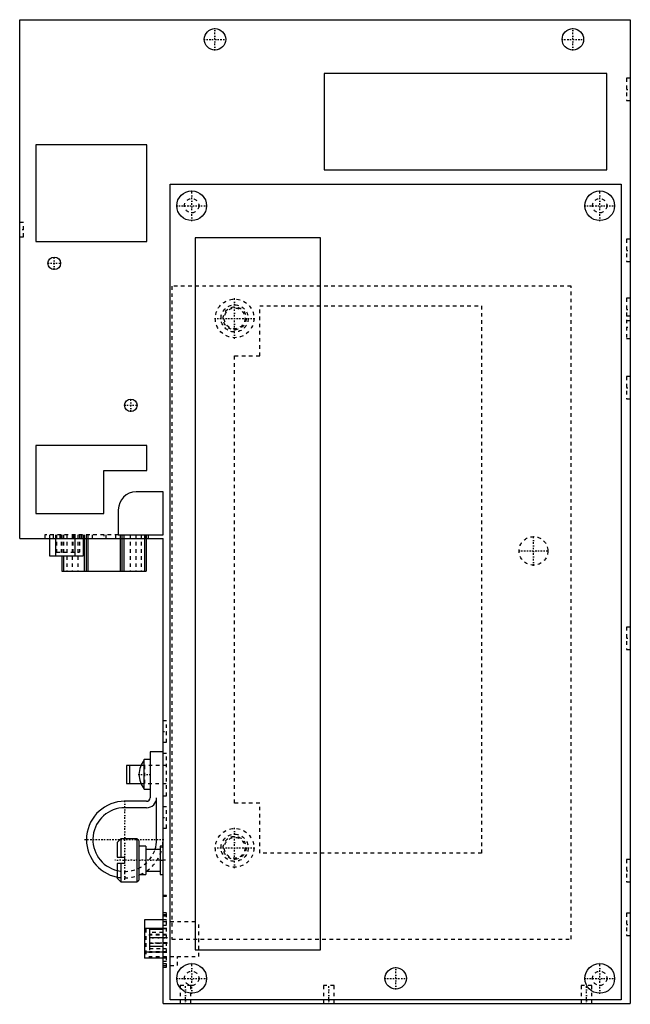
# Model space of a CAD drawing. Extents: x -40 to 131, y 0 to 275.
import ezdxf

# ---------------------------------------------------------------- set-up
doc = ezdxf.new("R2010")
doc.units = 0
doc.linetypes.add('CENTER', pattern=[1.5, 0.45, -0.5, 0.05, -0.5])
doc.linetypes.add('DASHED', pattern=[2, 1, -1])
for name, color, linetype in [('AM_0', 7, 'CONTINUOUS'), ('AM_3', 7, 'DASHED'), ('AM_7', 7, 'CENTER')]:
    doc.layers.add(name, color=color, linetype=linetype)

msp = doc.modelspace()

# ---------------------------------------------------------------- linework, layer by layer
at = {"layer": 'AM_0', "color": 7, "linetype": 'CONTINUOUS'}
for p, q in [((-40, 130), (-40, 275)), ((-40, 275), (130.5, 275)), ((130.5, 275), (130.5, 0)), ((124, 260), (45, 260)), ((45, 260), (45, 233)), ((124, 233), (124, 260)), ((-4.5, 240), (-35.5, 240)), ((-35.5, 240), (-35.5, 213)), ((-4.5, 213), (-4.5, 240)), ((45, 233), (124, 233)), ((2, 1), (2, 229)), ((2, 229), (128, 229)), ((128, 229), (128, 1)), ((-35.5, 213), (-4.5, 213)), ((9, 214), (9, 15)), ((44, 214), (9, 214)), ((44, 15), (44, 214)), ((-4.5, 156), (-35.5, 156)), ((-35.5, 156), (-35.5, 137)), ((-4.5, 149), (-4.5, 156)), ((-16.5, 137), (-16.5, 149)), ((-16.5, 149), (-4.5, 149)), ((0, 143), (-7.5, 143)), ((0, 131), (0, 143)), ((-12.5, 138), (-12.5, 131)), ((-35.5, 137), (-16.5, 137)), ((-40, 130), (0, 130)), ((-31.72, 130), (-31.72, 125.1)), ((-30.07, 130), (-30.07, 125.1)), ((-24.63, 130), (-24.63, 125.1)), ((-22.28, 130), (-22.28, 125.1)), ((-22, 130), (-22, 120.8)), ((-21.5, 130), (-21.5, 120.8)), ((-21, 130), (-21, 120.8)), ((-12.5, 131), (0, 131)), ((-12, 130), (-12, 120.8)), ((-11.5, 130), (-11.5, 120.8)), ((-11, 130), (-11, 120.8)), ((-5.2, 130), (-5.2, 120.8)), ((-4.7, 130), (-4.7, 120.8)), ((0, 0), (0, 130)), ((-31.72, 125.1), (-22.28, 125.1)), ((-28.3, 125.1), (-28.3, 120.8)), ((-27.8, 125.1), (-27.8, 120.8)), ((-28.3, 120.8), (-4.7, 120.8)), ((-3.6, 70.3), (-3.6, 57.5)), ((0, 70.3), (-3.6, 70.3)), ((-10.2, 66.5), (-10.2, 61.5)), ((-6.15, 66.5), (-10.2, 66.5)), ((-9.32, 61.5), (-9.32, 66.5)), ((-3.6, 68.15), (-5.3, 68.15)), ((-5.3, 59.85), (-5.3, 68.15)), ((-10.2, 61.5), (-6.15, 61.5)), ((-5.3, 59.85), (-3.6, 59.85)), ((-4.6, 56.5), (-10.7, 56.5)), ((-1.8, 45.8), (-1.8, 57.5)), ((-4.6, 54.7), (-10.7, 54.7)), ((-11.8, 46), (-12.8, 45)), ((-12.8, 45), (-12.8, 40.9)), ((-7.3, 46), (-11.8, 46)), ((-11.8, 46), (-11.8, 40.9)), ((-6.8, 45.5), (-7.3, 46)), ((-7.3, 46), (-7.3, 34)), ((-6.8, 45.5), (-6.8, 34.5)), ((-4.8, 44), (-6.8, 44)), ((-4.8, 44), (-4.8, 36)), ((-0.8, 43), (-4.8, 43)), ((0, 44), (-0.8, 44)), ((-0.8, 44), (-0.8, 36)), ((-12.8, 40.9), (-10.8, 40.9)), ((-12.8, 39.1), (-12.8, 35)), ((-10.8, 39.1), (-12.8, 39.1)), ((-11.8, 39.1), (-11.8, 34)), ((-10.8, 40.9), (-10.8, 39.1)), ((-6.8, 36), (-4.8, 36)), ((-4.8, 37), (-0.8, 37)), ((-0.8, 36), (0, 36)), ((-12.8, 35), (-11.8, 34)), ((-11.8, 34), (-7.3, 34)), ((-7.3, 34), (-6.8, 34.5)), ((-5.2, 23.33), (-5.2, 12.68)), ((0, 23.33), (-5.2, 23.33)), ((0, 20.98), (-5.2, 20.98)), ((-3.8, 20.7), (-3.8, 15.9)), ((0, 20.7), (-3.8, 20.7)), ((0, 18.3), (-3.8, 18.3)), ((0, 14.33), (-5.2, 14.33)), ((0, 15.9), (-3.8, 15.9)), ((9, 15), (44, 15)), ((0, 12.68), (-5.2, 12.68)), ((0, 0), (130.5, 0)), ((128, 1), (2, 1))]:
    msp.add_line(p, q, dxfattribs=at)
for centre, radius in [((14.5, 269.5), 3), ((114.5, 269.5), 3), ((8, 223), 4.15), ((122, 223), 4.15), ((-30.4, 206.9), 1.75), ((-9, 167.2), 1.75), ((8, 7), 4.15), ((122, 7), 4.15), ((65, 7), 3)]:
    msp.add_circle(centre, radius, dxfattribs=at)
for centre, radius, start, end in [((-7.5, 138), 5, 90, 180), ((3.12, 62.76), 10, 147.3813, 172.8743), ((3.12, 65.24), 10, 187.1257, 212.6187), ((-10.7, 45.8), 10.7, 90, 258.6816), ((-4.6, 57.5), 1, 270, 0), ((-4.6, 57.5), 2.8, 270, 0), ((-10.7, 45.8), 8.9, 90, 256.3521), ((-10.7, 45.8), 8.9, 341.6629, 0), ((-10.7, 45.8), 10.7, 350.3154, 0), ((-10.7, 45.8), 10.7, 291.376, 293.6679), ((-10.7, 45.8), 10.7, 303.4632, 304.6712)]:
    msp.add_arc(centre, radius, start, end, dxfattribs=at)
at = {"layer": 'AM_3', "color": 6, "linetype": 'DASHED'}
for p, q in [((130.5, 258.62), (129.5, 258.62)), ((129.5, 258.62), (129.5, 252.38)), ((129.5, 252.38), (130.5, 252.38)), ((-39, 218.3), (-40, 218.3)), ((-39, 214.3), (-39, 218.3)), ((-40, 214.3), (-39, 214.3)), ((130.5, 213.62), (129.5, 213.62)), ((129.5, 213.62), (129.5, 207.38)), ((129.5, 207.38), (130.5, 207.38)), ((2.5, 200.5), (2.5, 18)), ((114, 200.5), (2.5, 200.5)), ((114, 18), (114, 200.5)), ((130.5, 197.12), (129.5, 197.12)), ((129.5, 197.12), (129.5, 185.88)), ((27, 181), (27, 195)), ((27, 195), (89, 195)), ((89, 195), (89, 42)), ((130.5, 192.12), (129.5, 192.12)), ((129.5, 190.88), (130.5, 190.88)), ((129.5, 185.88), (130.5, 185.88)), ((20, 181), (27, 181)), ((20, 56), (20, 181)), ((130.5, 175.22), (129.5, 175.22)), ((129.5, 175.22), (129.5, 168.98)), ((129.5, 168.98), (130.5, 168.98)), ((-33, 131), (-33, 130)), ((-12.5, 131), (-33, 131)), ((-31.72, 131), (-31.72, 130)), ((-31.68, 131), (-31.68, 130)), ((-30.7, 131), (-30.7, 130)), ((-30.07, 131), (-30.07, 130)), ((-29.75, 131), (-29.75, 126.11)), ((-28.8, 131), (-28.8, 130)), ((-28.43, 131), (-28.43, 126.11)), ((-28.3, 131), (-28.3, 125.1)), ((-27.8, 131), (-27.8, 125.1)), ((-26.9, 131), (-26.9, 120.8)), ((-25.4, 131), (-25.4, 120.8)), ((-25.23, 131), (-25.23, 126.11)), ((-24.8, 131), (-24.8, 130)), ((-24.63, 131), (-24.63, 130)), ((-23.8, 131), (-23.8, 120.8)), ((-23.35, 131), (-23.35, 126.11)), ((-22.88, 131), (-22.88, 130)), ((-22.4, 131), (-22.4, 130)), ((-22.28, 131), (-22.28, 130)), ((-22, 131), (-22, 130)), ((-21.5, 131), (-21.5, 130)), ((-21, 131), (-21, 130)), ((-19.8, 131), (-19.8, 130)), ((-16, 131), (-16, 130)), ((-13.2, 130), (-13.2, 131)), ((-12, 131), (-12, 130)), ((-11.5, 131), (-11.5, 130)), ((-11, 131), (-11, 130)), ((-9.2, 131), (-9.2, 120.8)), ((-7.6, 131), (-7.6, 120.8)), ((-6.1, 131), (-6.1, 120.8)), ((-5.2, 131), (-5.2, 130)), ((-5, 131), (-5, 130)), ((-4.7, 131), (-4.7, 130)), ((-4.2, 131), (-4.2, 130)), ((-29.75, 126.11), (-23.35, 126.11)), ((130.5, 105.22), (129.5, 105.22)), ((129.5, 105.22), (129.5, 98.98)), ((129.5, 98.98), (130.5, 98.98)), ((1, 79), (0, 79)), ((1, 73), (1, 79)), ((0, 73), (1, 73)), ((0, 70), (1, 70)), ((1, 58), (1, 70)), ((1, 66.5), (-6.15, 66.5)), ((-5.08, 61.5), (-5.08, 66.5)), ((-6.15, 61.5), (1, 61.5)), ((0, 58), (1, 58)), ((27, 56), (20, 56)), ((27, 42), (27, 56)), ((1, 55), (0, 55)), ((1, 49), (1, 55)), ((0, 49), (1, 49)), ((89, 42), (27, 42)), ((130.5, 40.22), (129.5, 40.22)), ((129.5, 40.22), (129.5, 33.98)), ((-6.8, 36), (-6.8, 35.83)), ((129.5, 33.98), (130.5, 33.98)), ((1, 30.2), (0, 30.2)), ((0, 30), (1, 30)), ((1, 30), (1, 30.2)), ((0, 25.4), (1, 25.4)), ((0, 24.9), (1, 24.9)), ((1, 10.1), (1, 25.4)), ((130.5, 25.22), (129.5, 25.22)), ((129.5, 25.22), (129.5, 18.98)), ((0, 24.44), (1, 24.44)), ((1, 23.33), (0, 23.33)), ((0, 22.94), (10, 22.94)), ((10, 13.1), (10, 22.94)), ((-4.8, 20.81), (-4.8, 12.99)), ((1, 20.81), (-4.8, 20.81)), ((0, 19.8), (-3.8, 19.8)), ((0, 21.85), (1, 21.85)), ((1, 20.98), (0, 20.98)), ((1, 19.05), (-4.8, 19.05)), ((1, 19.25), (-3.8, 19.25)), ((1, 18.35), (-3.8, 18.35)), ((1, 16.85), (-3.8, 16.85)), ((-3.8, 16.8), (0, 16.8)), ((1, 16.9), (0, 16.9)), ((0, 16.88), (1, 16.88)), ((1, 16.82), (0, 16.82)), ((0, 16.8), (1, 16.8)), ((2.5, 18), (114, 18)), ((129.5, 18.98), (130.5, 18.98)), ((1, 14.23), (-4.8, 14.23)), ((-3.8, 15.9), (-3.8, 14.45)), ((-3.8, 15.35), (1, 15.35)), ((1, 14.45), (-3.8, 14.45)), ((1, 14.33), (0, 14.33)), ((1, 12.99), (-4.8, 12.99)), ((0, 13.1), (10, 13.1)), ((1, 12.68), (0, 12.68)), ((0, 11.85), (1, 11.85)), ((0, 11.2), (1, 11.2)), ((4, 10.6), (4, 13.1)), ((0, 10.6), (4, 10.6)), ((0, 10.1), (1, 10.1)), ((4.8, 5), (4.8, 0)), ((7.8, 5), (4.8, 5)), ((7.8, 0), (7.8, 5)), ((44.8, 5), (44.8, 0)), ((47.8, 5), (44.8, 5)), ((47.8, 0), (47.8, 5)), ((116.8, 5), (116.8, 0)), ((119.8, 5), (116.8, 5)), ((119.8, 0), (119.8, 5))]:
    msp.add_line(p, q, dxfattribs=at)
for centre, radius in [((8, 223), 2), ((122, 223), 2), ((20, 191.5), 5.4), ((20, 191.5), 3.8), ((20, 191.5), 3.2), ((20, 191.5), 2.9), ((103.5, 126.5), 4), ((20, 43.5), 5.4), ((20, 43.5), 3.8), ((20, 43.5), 3.2), ((20, 43.5), 2.9), ((8, 7), 2), ((122, 7), 2)]:
    msp.add_circle(centre, radius, dxfattribs=at)
for radius, start, end in [(8.9, 256.3521, 341.6629), (10.7, 304.6712, 350.3154), (10.7, 258.6816, 291.376), (10.7, 293.6679, 303.4632)]:
    msp.add_arc((-10.7, 45.8), radius, start, end, dxfattribs=at)
at = {"layer": 'AM_7', "color": 4, "linetype": 'CENTER'}
for p, q in [((14.5, 266.35), (14.5, 272.65)), ((114.5, 266.35), (114.5, 272.65)), ((11.35, 269.5), (17.65, 269.5)), ((111.35, 269.5), (117.65, 269.5)), ((129.45, 255.5), (130.55, 255.5)), ((8, 218.64), (8, 227.36)), ((122, 218.64), (122, 227.36)), ((3.64, 223), (12.36, 223)), ((117.64, 223), (126.36, 223)), ((-38.95, 216.3), (-40.05, 216.3)), ((129.45, 210.5), (130.55, 210.5)), ((-32.24, 206.9), (-28.56, 206.9)), ((-30.4, 205.06), (-30.4, 208.74)), ((20, 185.83), (20, 197.17)), ((129.45, 194), (130.55, 194)), ((14.33, 191.5), (25.67, 191.5)), ((129.45, 189), (130.55, 189)), ((129.45, 172.1), (130.55, 172.1)), ((-9, 165.36), (-9, 169.04)), ((-10.84, 167.2), (-7.16, 167.2)), ((-16.5, 131.05), (-16.5, 129.95)), ((103.5, 122.3), (103.5, 130.7)), ((99.3, 126.5), (107.7, 126.5)), ((129.45, 102.1), (130.55, 102.1)), ((-0.05, 76), (1.05, 76)), ((-6.96, 64), (-3.44, 64)), ((-10.7, 34.57), (-10.7, 57.03)), ((-0.05, 52), (1.05, 52)), ((20, 37.83), (20, 49.17)), ((-21.93, 45.8), (0.53, 45.8)), ((14.33, 43.5), (25.67, 43.5)), ((0.64, 40), (-13.44, 40)), ((129.45, 37.1), (130.55, 37.1)), ((129.45, 22.1), (130.55, 22.1)), ((1.24, 18.3), (-4.04, 18.3)), ((1.24, 16.85), (-4.04, 16.85)), ((8, 2.64), (8, 11.36)), ((122, 2.64), (122, 11.36)), ((65, 3.85), (65, 10.15)), ((3.64, 7), (12.36, 7)), ((61.85, 7), (68.15, 7)), ((117.64, 7), (126.36, 7)), ((6.3, -0.25), (6.3, 5.25)), ((46.3, -0.25), (46.3, 5.25)), ((118.3, -0.25), (118.3, 5.25))]:
    msp.add_line(p, q, dxfattribs=at)

doc.saveas('drawing.dxf')
